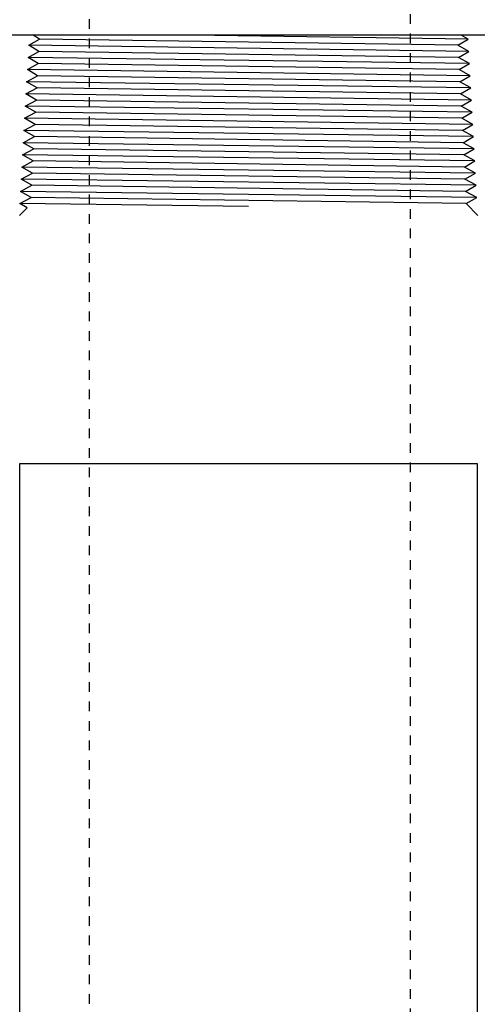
# Model space of a CAD drawing. Extents: x -169 to 7270, y -140 to 2984.
# Tile 176 of 256: x 1847.66 to 1852.35, y 395.21 to 405.31. Entities that reach past the tile are written whole.
import ezdxf

# ---------------------------------------------------------------- set-up
doc = ezdxf.new("R2010")
doc.units = 0
doc.header["$MEASUREMENT"] = 0
doc.header["$PDSIZE"] = 1
doc.linetypes.add('HIDDEN5', pattern=[0.05, 0.025, -0.025])
doc.layers.get('DEFPOINTS').update_dxf_attribs({"linetype": 'CONTINUOUS'})
for name, color, linetype in [('DIM', 3, 'CONTINUOUS'), ('FILL-TUBE', 1, 'CONTINUOUS'), ('GALV-4', 4, 'CONTINUOUS'), ('PEAGRAVEL-HATCH', 3, 'CONTINUOUS'), ('SPILL-BUCKET', 1, 'CONTINUOUS')]:
    doc.layers.add(name, color=color, linetype=linetype)
doc.styles.add('SIMPLEX', font='simplex')
doc.dimstyles.new('DIM64', dxfattribs={"dimscale": 64, "dimtxt": 0.09375, "dimasz": 0.09375, "dimexe": 0.0625, "dimexo": 0.0625, "dimgap": 0.046875, "dimtad": 1, "dimdec": 4, "dimzin": 3, "dimdsep": 46, "dimlunit": 4, "dimtxsty": 'SIMPLEX', "dimcen": 0, "dimclrd": 256, "dimclre": 256, "dimclrt": 256, "dimadec": 0, "dimazin": 0, "dimtfac": 1, "dimtdec": 4, "dimtmove": 0, "dimatfit": 3, "dimfxl": 1, "dimfrac": 2, "dimtolj": 1, "dimtzin": 0, "dimarcsym": 0})

# ---------------------------------------------------------------- blocks, each defined once
blk = doc.blocks.new('*D7')
at = {"layer": 'DEFPOINTS', "color": 0, "transparency": 16777216}
for p in [(2010, 414.289), (1374, 414.007), (1374, 136.516)]:
    blk.add_point(p, dxfattribs=at)
at = {"layer": 'DIM', "lineweight": -2, "transparency": 16777216}
for p, q in [((2010, 410.289), (2010, 132.516)), ((1374, 410.007), (1374, 132.516)), ((2004, 136.516), (1380, 136.516))]:
    blk.add_line(p, q, dxfattribs=at)
at = {"layer": 'DIM', "transparency": 16777216}
for points in [[(1380, 137.516), (1380, 135.516), (1374, 136.516)], [(2004, 137.516), (2004, 135.516), (2010, 136.516)]]:
    blk.add_solid(points, dxfattribs=at)
at = {"layer": 'DIM', "transparency": 16777216, "insert": (1692, 144.087), "char_height": 6, "attachment_point": 5, "style": 'SIMPLEX'}
blk.add_mtext('\\A1;53\'-0" (F.V. TANK SLAB)', dxfattribs=at)

msp = doc.modelspace()

# ---------------------------------------------------------------- hatches: boundary and pattern name
at = {"layer": 'PEAGRAVEL-HATCH'}
h = msp.add_hatch(dxfattribs=at)
h.set_pattern_fill('AR-SAND', color=256, scale=7.5, style=0)
h.set_pattern_definition([(37.5, (717.377, -24.056), (-0.47245, 14.45118), [0, -11.4, 0, -12.75, 0, -12.1875]), (7.5, (717.377, -24.056), (13.27333, 21.1661), [0, -6.15, 0, -10.275, 0, -3.9375]), (327.5, (708.152, -24.056), (23.35606, 0.04244), [0, -3.75, 0, -13.5, 0, -17.625]), (317.5, (708.152, -24.056), (22.54595, 6.58257), [0, -1.875, 0, -8.85, 0, -10.125])])
h.paths.add_polyline_path([(1875.52293, 409.69624), (1873.6181, 409.69624), (1873.6181, 414.00736), (1858.13629, 414.00736), (1858.13629, 402.13277), (1857.43205, 402.00859), (1857.2256, 401.76256), (1857.2256, 400.16133), (1856.91395, 400.16133), (1856.91395, 398.28834), (1852.54692, 396.94781), (1852.33761, 395.75809), (1852.33761, 371.24987), (1872.52293, 371.24987), (1874.64425, 372.12855), (1875.52293, 374.24987)])
h.paths.add_polyline_path([(1880.70925, 409.69624), (1876.52293, 409.69624), (1876.52293, 374.24987), (1875.35135, 371.42144), (1872.52293, 370.24987), (1852.3332, 370.24987), (1852.3332, 352.50736), (1852.6098, 352.50736), (1853.259, 351.85816), (1853.259, 351.50736), (1854.74617, 351.50736), (1855.74617, 353.50736), (1860.74617, 353.50736), (1861.74617, 351.50736), (1871.24617, 351.50736), (1872.24617, 353.50736), (1873.20812, 353.50736), (1873.24674, 360.20321), (1875.13425, 363.76979), (1879.81005, 365.03736), (1880.45925, 366.03736), (1880.70925, 366.03736)])

# ---------------------------------------------------------------- linework, layer by layer
at = {"layer": 'FILL-TUBE', "color": 1, "linetype": 'HIDDEN5'}
for points in [[(1847.9056, 405.71772), (1848.37491, 405.71772), (1848.37491, 359.06905)], [(1851.666, 359.06905), (1851.666, 405.71772), (1852.10951, 405.71772)]]:
    msp.add_lwpolyline(points, dxfattribs=at)
at = {"layer": 'GALV-4', "color": 1}
msp.add_lwpolyline([(1847.65916, 400.75436), (1847.64779, 352.50736), (1852.34458, 352.50736), (1852.35595, 400.75436)], close=True, dxfattribs=at)
at = {"layer": 'SPILL-BUCKET', "color": 1, "linetype": 'Continuous'}
for p, q in [((1852.43689, 405.15097), (1847.57821, 405.15097)), ((1847.75343, 405.04923), (1847.86519, 405.11169)), ((1847.8918, 405.15097), (1847.79923, 405.15097)), ((1847.86519, 405.11169), (1847.79923, 405.15097)), ((1852.15323, 405.04923), (1852.2582, 405.11169)), ((1852.2582, 405.11169), (1852.18797, 405.15097)), ((1847.74647, 404.92432), (1847.85857, 404.98677)), ((1847.85857, 404.98677), (1847.75343, 405.04923)), ((1852.26516, 404.98677), (1852.15323, 405.04923)), ((1852.15986, 404.92432), (1852.26516, 404.98677)), ((1847.73951, 404.7994), (1847.85194, 404.86186)), ((1847.85194, 404.86186), (1847.74647, 404.92432)), ((1852.27212, 404.86186), (1852.15986, 404.92432)), ((1852.16648, 404.7994), (1852.27212, 404.86186)), ((1847.84532, 404.73695), (1847.73951, 404.7994)), ((1852.27908, 404.73695), (1852.16648, 404.7994)), ((1847.73255, 404.67449), (1847.84532, 404.73695)), ((1847.8387, 404.61203), (1847.73255, 404.67449)), ((1852.1731, 404.67449), (1852.27908, 404.73695)), ((1852.28603, 404.61203), (1852.1731, 404.67449)), ((1847.7256, 404.54957), (1847.8387, 404.61203)), ((1852.17972, 404.54957), (1852.28603, 404.61203)), ((1847.71864, 404.42466), (1847.83208, 404.48712)), ((1847.83208, 404.48712), (1847.7256, 404.54957)), ((1852.29299, 404.48712), (1852.17972, 404.54957)), ((1852.18634, 404.42466), (1852.29299, 404.48712)), ((1847.71168, 404.29974), (1847.82545, 404.3622)), ((1847.82545, 404.3622), (1847.71864, 404.42466)), ((1852.29995, 404.3622), (1852.18634, 404.42466)), ((1852.19297, 404.29974), (1852.29995, 404.3622)), ((1847.81883, 404.23729), (1847.71168, 404.29974)), ((1852.3069, 404.23729), (1852.19297, 404.29974)), ((1847.70472, 404.17483), (1847.81883, 404.23729)), ((1847.81221, 404.11237), (1847.70472, 404.17483)), ((1852.19959, 404.17483), (1852.3069, 404.23729)), ((1852.31386, 404.11237), (1852.19959, 404.17483)), ((1847.69777, 404.04992), (1847.81221, 404.11237)), ((1847.80559, 403.98746), (1847.69777, 404.04992)), ((1852.20621, 404.04992), (1852.31386, 404.11237)), ((1852.32082, 403.98746), (1852.20621, 404.04992)), ((1847.69081, 403.925), (1847.80559, 403.98746)), ((1852.21283, 403.925), (1852.32082, 403.98746)), ((1847.68385, 403.80009), (1847.79896, 403.86254)), ((1847.79896, 403.86254), (1847.69081, 403.925)), ((1852.32778, 403.86254), (1852.21283, 403.925)), ((1852.21946, 403.80009), (1852.32778, 403.86254)), ((1847.79234, 403.73763), (1847.68385, 403.80009)), ((1852.33473, 403.73763), (1852.21946, 403.80009)), ((1847.6769, 403.67517), (1847.79234, 403.73763)), ((1847.78572, 403.61271), (1847.6769, 403.67517)), ((1852.22608, 403.67517), (1852.33473, 403.73763)), ((1852.34169, 403.61271), (1852.22608, 403.67517)), ((1847.66994, 403.55026), (1847.78572, 403.61271)), ((1847.7791, 403.4878), (1847.66994, 403.55026)), ((1852.2327, 403.55026), (1852.34169, 403.61271)), ((1852.34865, 403.4878), (1852.2327, 403.55026)), ((1847.66332, 403.42534), (1847.7791, 403.4878)), ((1852.23836, 403.42479), (1852.34865, 403.4878)), ((1847.65916, 403.30406), (1847.73781, 403.38272)), ((1847.73781, 403.38272), (1847.66332, 403.42534)), ((1852.23836, 403.42479), (1852.3591, 403.30406))]:
    msp.add_line(p, q, dxfattribs=at)
at = {"layer": 'SPILL-BUCKET', "color": 8}
for p, q in [((1852.15323, 405.04923), (1847.86519, 405.11169)), ((1852.2582, 405.11169), (1849.42745, 405.15097)), ((1852.26516, 404.98677), (1847.75343, 405.04923)), ((1852.15986, 404.92432), (1847.85857, 404.98677)), ((1852.27212, 404.86186), (1847.74647, 404.92432)), ((1852.16648, 404.7994), (1847.85194, 404.86186)), ((1852.27908, 404.73695), (1847.73951, 404.7994)), ((1852.28603, 404.61203), (1847.73255, 404.67449)), ((1852.1731, 404.67449), (1847.84532, 404.73695)), ((1852.17972, 404.54957), (1847.8387, 404.61203)), ((1852.29299, 404.48712), (1847.7256, 404.54957)), ((1852.18634, 404.42466), (1847.83208, 404.48712)), ((1852.29995, 404.3622), (1847.71864, 404.42466)), ((1852.19297, 404.29974), (1847.82545, 404.3622)), ((1852.3069, 404.23729), (1847.71168, 404.29974)), ((1852.31386, 404.11237), (1847.70472, 404.17483)), ((1852.19959, 404.17483), (1847.81883, 404.23729)), ((1852.32082, 403.98746), (1847.69777, 404.04992)), ((1852.20621, 404.04992), (1847.81221, 404.11237)), ((1852.32778, 403.86254), (1847.69081, 403.925)), ((1852.21946, 403.80009), (1847.79896, 403.86254)), ((1852.33473, 403.73763), (1847.68385, 403.80009)), ((1852.34169, 403.61271), (1847.6769, 403.67517)), ((1852.22608, 403.67517), (1847.79234, 403.73763)), ((1852.34865, 403.4878), (1847.66994, 403.55026)), ((1852.2327, 403.55026), (1847.78572, 403.61271)), ((1852.23779, 403.42536), (1847.7791, 403.4878)), ((1850.00756, 403.39405), (1847.66332, 403.42534))]:
    msp.add_line(p, q, dxfattribs=at)
at = {"layer": 'SPILL-BUCKET', "color": 8, "linetype": 'Continuous'}
msp.add_line((1852.21283, 403.925), (1847.80559, 403.98746), dxfattribs=at)

# ---------------------------------------------------------------- dimensions: what is measured, and where the dimension line sits
at = {"layer": 'DIM'}
dim = msp.add_linear_dim(base=(1374, 136.51592), p1=(2010, 414.28861), p2=(1374, 414.00736), angle=180, text='<> (F.V. TANK SLAB)', dimstyle='DIM64', dxfattribs=at)
dim.commit()
dim.dimension.update_dxf_attribs({"geometry": '*D7', "text_midpoint": (1692, 144.08735)})

doc.saveas('drawing.dxf')
